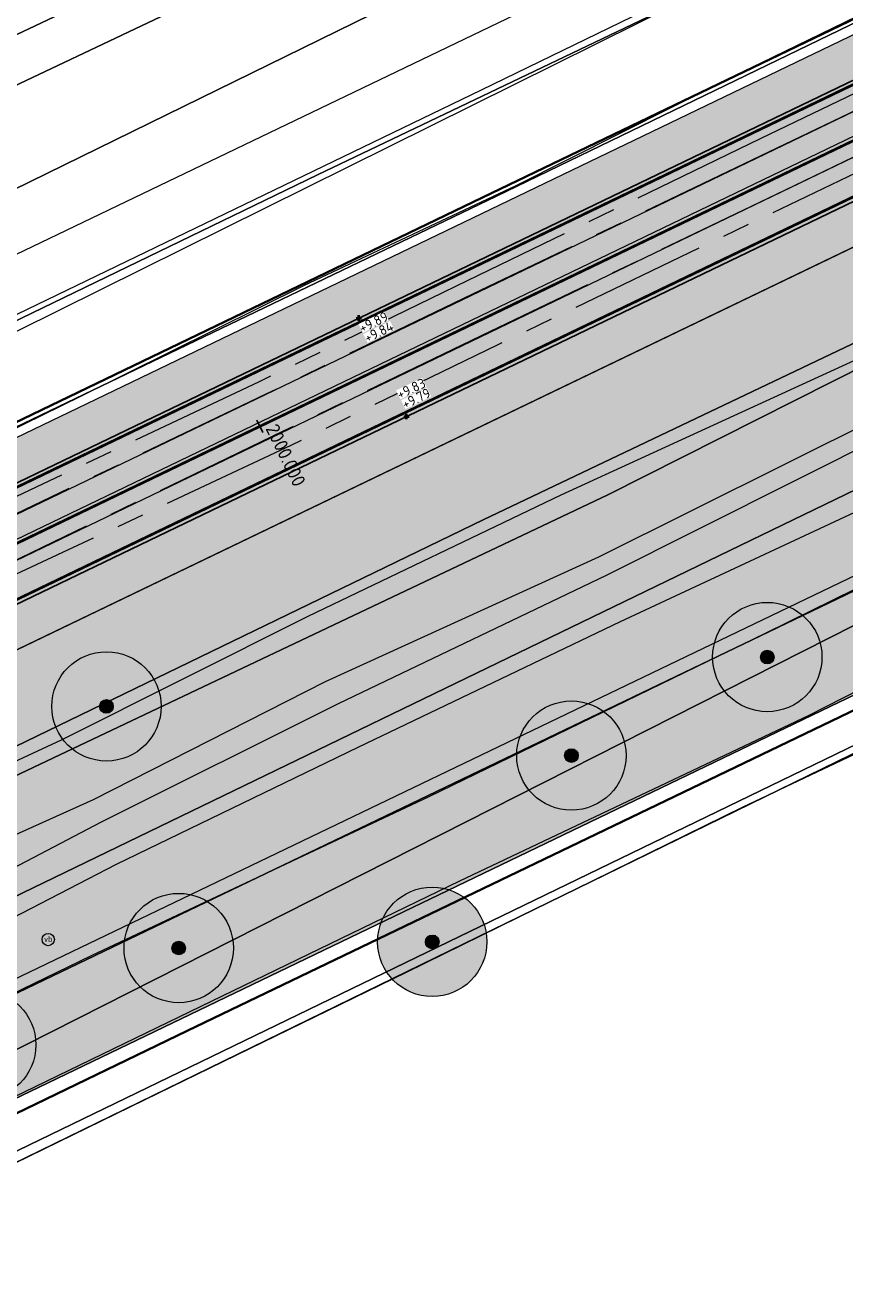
# Model space of a CAD drawing. Header units: metres. Extents: x 163543 to 168130, y 402678 to 405437.
# Tile 102 of 256: x 164539 to 164569, y 403430 to 403477. Entities that reach past the tile are written whole.
import ezdxf
from ezdxf.enums import TextEntityAlignment as Align

# ---------------------------------------------------------------- set-up
doc = ezdxf.new("R2010")
doc.units = ezdxf.units.M
for name, pattern in [('X-CA190022.004-UO-ALM_Assen$0$AM-AS', [16, 10, -2, 2, -2]), ('X-CA190022.004-UO-DTM inmeting_v0.1$0$AM-AS', [16, 10, -2, 2, -2]), ('X-CA190022.004-UO-DWM_Snelfietsroute$0$1-2', [3, 0, -2, 1])]:
    doc.linetypes.add(name, pattern=pattern)
doc.layers.get('0').update_dxf_attribs({"lineweight": 25})
for name, color, linetype, lineweight in [('X-CA190022.004-UO-ALM_Assen$0$N-WE-AM-AS_WEG-G', 10, 'X-CA190022.004-UO-ALM_Assen$0$AM-AS', 25), ('X-CA190022.004-UO-ALM_Assen$0$N-WE-AM-KILOMETRERING-T25', 7, 'Continuous', 25), ('X-CA190022.004-UO-BGT_Ondergrond$0$GE_201_SHDHek_Lijn_GEM', 253, 'X-CA190022.004-UO-BGT_Ondergrond$0$Hekwerk', 9), ('X-CA190022.004-UO-BGT_Ondergrond$0$GE_251_SPRTrein_as_Lijn_GEM', 253, 'Continuous', 9), ('X-CA190022.004-UO-BGT_Ondergrond$0$GE_316_WGDFietspad_Vlak_GEM', 253, 'Continuous', 9), ('X-CA190022.004-UO-BGT_Ondergrond$0$GE_367_OWGBerm_groenvoorziening_grasenk_GEM', 253, 'Continuous', 9), ('X-CA190022.004-UO-BGT_Ondergrond$0$GE_401_OTDErf_Vlak_GEM', 253, 'Continuous', 9), ('X-CA190022.004-UO-BGT_Ondergrond$0$GE_479_BTDGroenvoorziening_grasenkruida_GEM', 253, 'Continuous', 9), ('X-CA190022.004-UO-BGT_Ondergrond$0$GE_504_WTDWaterloop_sloot_Vlak_GEM', 253, 'Continuous', 9), ('X-CA190022.004-UO-BGT_Ondergrond$0$GE_523_WTDGreppel_drogesloot_Vlak_GEM', 253, 'Continuous', 9), ('X-CA190022.004-UO-BGT_Ondergrond$0$GE_541_OWTOever_slootkant_Vlak_GEM', 253, 'Continuous', 9), ('X-CA190022.004-UO-BGT_Ondergrond$0$GE_814_BRDVerkeersbord_Punt_GEM', 253, 'Continuous', 9), ('X-CA190022.004-UO-DTM inmeting_v0.1$0$B-WE-AM-AS_DWARSLIGGER-G', 246, 'X-CA190022.004-UO-DTM inmeting_v0.1$0$AM-AS', 0), ('X-CA190022.004-UO-DTM inmeting_v0.1$0$B-WE-AM-AS_SPOOR-G', 246, 'X-CA190022.004-UO-DTM inmeting_v0.1$0$AM-AS', 0), ('X-CA190022.004-UO-DTM inmeting_v0.1$0$B-WE-GR-BOOM-S', 246, 'Continuous', 0), ('X-CA190022.004-UO-DTM inmeting_v0.1$0$B-WE-GW-TALUD_KRUIN-G', 246, 'Continuous', 0), ('X-CA190022.004-UO-DTM inmeting_v0.1$0$B-WE-GW-TALUD_TEEN-G', 246, 'Continuous', 0), ('X-CA190022.004-UO-DTM inmeting_v0.1$0$B-WE-IE-TERREINAFSCHEIDING_KUNSTMATIG_RASTERHEKWERK-G', 246, 'X-CA190022.004-UO-DTM inmeting_v0.1$0$IE-TERREINAFSCHEIDING-KUNSTMATIG-OPEN', 0), ('X-CA190022.004-UO-DTM inmeting_v0.1$0$B-WE-VH-VERHARDING_ASFALT-G', 246, 'Continuous', 0), ('X-CA190022.004-UO-DWM_Beplanting$0$N-GV-GR-BOOM_SOLITAIR-G', 92, 'Continuous', 18), ('X-CA190022.004-UO-DWM_Beplanting$0$N-WE-GR-BEPLANTING_CULTUUR_BOSPLANTSOEN-A-500', 92, 'Continuous', 18), ('X-CA190022.004-UO-DWM_Beplanting$0$N-WE-GR-BEPLANTING_NATUUR_BOS-G', 90, 'Continuous', 18), ('X-CA190022.004-UO-DWM_Beplanting$0$N-WE-GR-BOOM-S', 90, 'Continuous', 18), ('X-CA190022.004-UO-DWM_Snelfietsroute$0$N-WE-GW-BERM-G', 90, 'Continuous', 18), ('X-CA190022.004-UO-DWM_Snelfietsroute$0$N-WE-VH-KANTVERHARDING-G', 210, 'Continuous', 25), ('X-CA190022.004-UO-DWM_Snelfietsroute$0$N-WE-VW-MARKERING_LANGS_STREEP_12-G', 7, 'X-CA190022.004-UO-DWM_Snelfietsroute$0$1-2', 35), ('X-CA190022.004-UO-DWM_Snelfietsroute$0$N-WE-VW-MARKERING_LANGS_STREEP_DOORGETROKKEN_010-G', 7, 'Continuous', 0), ('X-CA190022.004-UO-GZM_Werkgrens_v0.2$0$N-WE-KG-GRENS_SYSTEEMGRENS-G', 7, 'X-CA190022.004-UO-GZM_Werkgrens_v0.2$0$KG-OG', 35), ('X-CA190022.004-UO-KAD_Percelen$0$B-WE-KG-GRENS_PERCEEL-GV', 150, 'Continuous', 9), ('X-CA190022.004-UO-TXT_Hoogtes$0$X-XX-AL-T25', 7, 'Continuous', 25)]:
    doc.layers.add(name, color=color, linetype=linetype, lineweight=lineweight)
doc.layers.add('X-CA190022.004-UO-ARC_Arcering$0$N-GV-GR-GRAS-A-200 GRASMENGSEL M1', color=62, linetype='Continuous', lineweight=18, transparency=0.5)
doc.layers.add('X-CA190022.004-UO-ARC_Arcering$0$N-WE-VH-VERHARDING_ASFALT_ROOD-A', color=232, linetype='Continuous', lineweight=0, transparency=0.5)
for name, color, linetype in [('X-CA190022.004-UO-DWM_Beplanting$0$B-WE-GR-BOOM-S AFKOMSTIG UIT DTM_v0.4', 252, 'Continuous'), ('X-CA190022.004-UO-DWM_Beplanting$0$N-GV-GR-GRAS-A-200', 7, 'Continuous'), ('X-CA190022.004-UO-TXT_Hoogtes$0$C3D-SURFACE_TINSURFACE_LABELING-BESTAAND', 252, 'Continuous'), ('X-CA190022.004-UO-TXT_Hoogtes$0$C3D-SURFACE_TINSURFACE_LABELING-NIEUW', 7, 'Continuous')]:
    doc.layers.add(name, color=color, linetype=linetype)
doc.layers.add('X-CA190022.004-UO-TXT_Hoogtes$0$C3D-ASSEMBLY_MARKER', color=7, linetype='Continuous', lineweight=35, plot=False)
doc.styles.add('NLCS-ISO', font='NLCS-ISO.ttf')
doc.styles.add('X-CA190022.004-UO-ALM_Assen$0$NLCS-ISO', font='NLCS-ISO.ttf')
doc.styles.add('X-CA190022.004-UO-BGT_Ondergrond$0$NLCS-ISO', font='NLCS-ISO.ttf')
doc.linetypes.add('X-CA190022.004-UO-BGT_Ondergrond$0$Hekwerk', pattern='A,5,-1.5,[2,dgnlstyle-Veghel.shx,S=0.007937,R=0,X=0,Y=0],-1.5', length=8)
doc.linetypes.add('X-CA190022.004-UO-DTM inmeting_v0.1$0$IE-TERREINAFSCHEIDING-KUNSTMATIG-OPEN', pattern='A,7,-1.5,[67,NLCS.SHX,S=0.75,R=0,X=0,Y=0],-1.5', length=10)
doc.linetypes.add('X-CA190022.004-UO-GZM_Werkgrens_v0.2$0$KG-OG', pattern='A,5.5,-1.5,[2,NLCS.SHX,S=0.5,R=0,X=0,Y=0],-1.5', length=8.5)
pattern_1 = [(0, (0, 5000), (1, 1), [0.25, -0.75]), (0, (0.55, 5000.6), (1, 1), [0.25, -0.75]), (90, (0.1, 5000.35), (-1, 1), [0.25, -0.75]), (90, (0.5, 5000.7), (-1, 1), [0.25, -0.75]), (45, (0.2, 5000.7), (0, 1), [0.25, -1.164213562]), (135, (0.55, 5000), (-1, 0), [0.25, -1.164213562]), (26.5650512, (0.25, 5000.3), (1, 4e-10), [0.25, -1.986067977]), (26.5650512, (0.7, 5000.8), (1, 4e-10), [0.25, -1.986067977]), (63.43494882, (0.7, 5000), (5e-11, 1), [0.25, -1.986067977]), (63.43494882, (0.25, 5000.45), (5e-11, 1), [0.25, -1.986067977]), (63.43494882, (0.6, 5000.2), (5e-11, 1), [0.25, -1.986067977]), (116.5650512, (0, 5000.55), (-4e-10, 1), [0.25, -1.986067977]), (153.43494882, (0.2, 5000.15), (-1, 5e-11), [0.25, -1.986067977])]

# ---------------------------------------------------------------- blocks, each defined once
blk = doc.blocks.new('X-CA190022.004-UO-BGT_Ondergrond$0$SIE-WEG_PAAL_VERKEERSBORD-SO')
at = {"linetype": 'ByBlock', "lineweight": 18}
blk.add_circle((0, 0), 1.5, dxfattribs=at)
at = {"linetype": 'ByBlock', "lineweight": 18, "style": 'X-CA190022.004-UO-BGT_Ondergrond$0$NLCS-ISO'}
blk.add_text('vb', height=1.5, dxfattribs=at).set_placement((0, 0.13), align=Align.MIDDLE_CENTER)
blk = doc.blocks.new('X-CA190022.004-UO-BGT_Ondergrond$0$IMGEOVerkeersbord')
at = {"xscale": 5, "yscale": 5, "zscale": 5}
blk.add_blockref('X-CA190022.004-UO-BGT_Ondergrond$0$SIE-WEG_PAAL_VERKEERSBORD-SO', (0, 0), dxfattribs=at)
blk = doc.blocks.new('X-CA190022.004-UO-DTM inmeting_v0.1$0$boom')
h = blk.add_hatch()
h.set_pattern_fill('ANSI31', color=256, scale=0.13)
h.paths.add_polyline_path([(-1, 0, 1), (1, 0, 1)])
blk.add_circle((0, 0), 1)
blk = doc.blocks.new('X-CA190022.004-UO-DWM_Beplanting$0$SGR-BOOM_01-SO')
at = {"linetype": 'ByBlock', "lineweight": 18}
h = blk.add_hatch(color=0, dxfattribs=at)
h.dxf.hatch_style = 1
edge = h.paths.add_edge_path()
edge.add_arc((0, 0), 0.25, 0, 360)
at = {"color": 0, "linetype": 'ByBlock', "lineweight": 18}
for radius in [2, 0.25]:
    blk.add_circle((0, 0), radius, dxfattribs=at)
blk = doc.blocks.new('X-CA190022.004-UO-DWM_Beplanting$0$IMGEOBoom')
at = {"transparency": 33554457}
h = blk.add_hatch(color=256, dxfattribs=at)
h.dxf.hatch_style = 1
edge = h.paths.add_edge_path()
edge.add_arc((0, 0), 100, 0, 360)
edge = h.paths.add_edge_path(flags=17)
edge.add_arc((0, 0), 12.5, 0, 360)
h = blk.add_hatch()
h.set_pattern_fill('ANGLE', color=256)
h.set_pattern_definition([(0, (0, 0), (0, 6.985), [5.08, -1.905]), (90, (0, 0), (-6.985, 4e-16), [5.08, -1.905])])
edge = h.paths.add_edge_path(flags=17)
edge.add_arc((0, 0), 12.5, 0, 360)
at = {"layer": 'X-CA190022.004-UO-DWM_Beplanting$0$N-GV-GR-GRAS-A-200'}
h = blk.add_hatch(color=256, dxfattribs=at)
h.dxf.hatch_style = 1
edge = h.paths.add_edge_path(flags=17)
edge.add_arc((0, 0), 12.5, 0, 360)
at = {"xscale": 50, "yscale": 50, "zscale": 50}
blk.add_blockref('X-CA190022.004-UO-DWM_Beplanting$0$SGR-BOOM_01-SO', (0, 0), dxfattribs=at)
blk = doc.blocks.new('X-CA190022.004-UO-DWM_Beplanting$0$sfr nieuwe boom')
at = {"layer": 'X-CA190022.004-UO-DWM_Beplanting$0$N-GV-GR-BOOM_SOLITAIR-G', "transparency": 33554470}
h = blk.add_hatch(color=256, dxfattribs=at)
h.dxf.hatch_style = 1
edge = h.paths.add_edge_path()
edge.add_arc((0, 0), 2, 0, 360)
at = {"layer": 'X-CA190022.004-UO-DWM_Beplanting$0$N-GV-GR-BOOM_SOLITAIR-G'}
h = blk.add_hatch(color=256, dxfattribs=at)
h.dxf.hatch_style = 1
edge = h.paths.add_edge_path()
edge.add_arc((0, 0), 0.25, 0, 360)
for radius in [2, 0.25]:
    blk.add_circle((0, 0), radius, dxfattribs=at)
blk = doc.blocks.new('*U198')
at = {"layer": 'X-CA190022.004-UO-TXT_Hoogtes$0$C3D-ASSEMBLY_MARKER', "color": 7, "linetype": 'Continuous', "lineweight": 40}
for p, q in [((164551.212, 403466.004, 9.894), (164551.412, 403466.004, 9.894)), ((164551.312, 403465.904, 9.894), (164551.312, 403466.104, 9.894))]:
    blk.add_line(p, q, dxfattribs=at)
at = {"layer": 'X-CA190022.004-UO-TXT_Hoogtes$0$X-XX-AL-T25', "color": 7, "linetype": 'Continuous', "lineweight": 25, "insert": (164551.849, 403465.853, 9.894), "char_height": 0.36, "width": 1.05444, "attachment_point": 5, "rotation": 25.8903, "style": 'NLCS-ISO', "bg_fill": 3, "box_fill_scale": 1, "bg_fill_color": 256, "bg_fill_true_color": 13158600, "bg_fill_transparency": 0}
blk.add_mtext('{\\fNLCS-ISO|b0|i0|c0|p10;+9.89}', dxfattribs=at)
blk = doc.blocks.new('*U199')
at = {"layer": 'X-CA190022.004-UO-TXT_Hoogtes$0$C3D-ASSEMBLY_MARKER', "color": 7, "linetype": 'Continuous', "lineweight": 40}
for p, q in [((164553.052, 403462.303, 9.794), (164553.052, 403462.503, 9.794)), ((164552.952, 403462.403, 9.794), (164553.152, 403462.403, 9.794))]:
    blk.add_line(p, q, dxfattribs=at)
at = {"layer": 'X-CA190022.004-UO-TXT_Hoogtes$0$X-XX-AL-T25', "color": 7, "linetype": 'Continuous', "lineweight": 25, "insert": (164553.408, 403463.062, 9.794), "char_height": 0.36, "width": 1.05444, "attachment_point": 5, "rotation": 25.8905, "style": 'NLCS-ISO', "bg_fill": 3, "box_fill_scale": 1, "bg_fill_color": 256, "bg_fill_true_color": 13158600, "bg_fill_transparency": 0}
blk.add_mtext('{\\fNLCS-ISO|b0|i0|c0|p10;+9.79}', dxfattribs=at)
blk = doc.blocks.new('*U200')
at = {"layer": 'X-CA190022.004-UO-TXT_Hoogtes$0$X-XX-AL-T25', "color": 252, "linetype": 'Continuous', "lineweight": 25, "insert": (164552.039, 403465.494, 9.836), "char_height": 0.36, "width": 1.0908, "attachment_point": 5, "rotation": 25.8903, "style": 'NLCS-ISO', "bg_fill": 3, "box_fill_scale": 1, "bg_fill_color": 256, "bg_fill_true_color": 13158600, "bg_fill_transparency": 0}
blk.add_mtext('{\\fNLCS-ISO|b0|i0|c0|p10;+9.84}', dxfattribs=at)
blk = doc.blocks.new('*U201')
at = {"layer": 'X-CA190022.004-UO-TXT_Hoogtes$0$X-XX-AL-T25', "color": 252, "linetype": 'Continuous', "lineweight": 25, "insert": (164553.225, 403463.423, 9.834), "char_height": 0.36, "width": 1.05444, "attachment_point": 5, "rotation": 25.8903, "style": 'NLCS-ISO', "bg_fill": 3, "box_fill_scale": 1, "bg_fill_color": 256, "bg_fill_true_color": 13158600, "bg_fill_transparency": 0}
blk.add_mtext('{\\fNLCS-ISO|b0|i0|c0|p10;+9.83}', dxfattribs=at)

msp = doc.modelspace()

# ---------------------------------------------------------------- hatches: boundary and pattern name
at = {"layer": 'X-CA190022.004-UO-ARC_Arcering$0$N-GV-GR-GRAS-A-200 GRASMENGSEL M1'}
h = msp.add_hatch(dxfattribs=at)
h.set_pattern_fill('AGR-GRAS_02-SO', color=256, scale=0.1, pattern_type=2)
h.set_pattern_definition(pattern_1)
h.paths.add_polyline_path([(164599.448, 403489.171, -0.209691), (164621.127, 403489.934, 0.208523), (164639.572, 403490.556), (164638.923, 403491.909, -0.20872), (164621.661, 403491.336, 0.209498), (164598.797, 403490.523), (164495.735, 403440.946, 0.267362), (164498.623, 403440.757), (164498.667, 403440.668)])
h = msp.add_hatch(dxfattribs=at)
h.set_pattern_fill('AGR-GRAS_02-SO', color=256, scale=0.1, pattern_type=2)
h.set_pattern_definition([(0, (0, 5000), (1, 1), [0.25, -0.75]), (0, (0.55, 5000.6), (1, 1), [0.25, -0.75]), (90, (0.1, 5000.35), (-1, 1), [0.25, -0.75]), (90, (0.5, 5000.7), (-1, 1), [0.25, -0.75]), (45, (0.2, 5000.7), (0, 1), [0.25, -1.164213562]), (135, (0.55, 5000), (-1, 0), [0.25, -1.164213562]), (26.5650512, (0.25, 5000.3), (1, 4e-10), [0.25, -1.986067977]), (26.5650512, (0.7, 5000.8), (1, 4e-10), [0.25, -1.986067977]), (63.43494882, (0.7, 5000), (5e-11, 1), [0.25, -1.986067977]), (63.43494882, (0.25, 5000.45), (5e-11, 1), [0.25, -1.986067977]), (63.43494882, (0.6, 5000.2), (5e-11, 1), [0.25, -1.986067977]), (116.5650512, (0, 5000.55), (-4e-10, 1), [0.25, -1.986067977]), (153.43494882, (0.2, 5000.15), (-1, 5e-11), [0.25, -1.986067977])])
edge = h.paths.add_edge_path()
edge.add_arc((164611.157, 403464.842), 21.5, 68.3293, 115.7006, ccw=False)
edge.add_arc((164629.62, 403511.308), 28.5, 248.3293, 295.62)
edge.add_line((164641.944, 403485.61), (164641.302, 403486.95))
edge.add_arc((164629.636, 403511.397), 27.088, 248.3325, 295.5095, ccw=False)
edge.add_arc((164611.157, 403464.842), 23, 68.3715, 115.7006)
edge.add_line((164601.182, 403485.567), (164502.1, 403437.88))
edge.add_line((164502.1, 403437.88), (164502.143, 403437.79))
edge.add_arc((164503.401, 403435.177), 2.9, 115.7006, 174.5423)
edge.add_line((164500.514, 403435.453), (164601.833, 403484.215))
h = msp.add_hatch(dxfattribs=at)
h.set_pattern_fill('AGR-GRAS_02-SO', color=256, scale=0.1, pattern_type=2)
h.set_pattern_definition(pattern_1)
h.paths.add_polyline_path([(164619.704, 403481.066), (164621.316, 403478.014), (164605.74, 403471.7), (164600.64, 403469.315), (164599.21, 403468.63), (164595.22, 403466.605), (164591.23, 403464.58), (164577.71, 403456.5), (164571.47, 403453.2), (164544.813, 403440.378), (164518.157, 403427.555), (164516.668, 403430.689), (164569.76, 403456.18), (164575.93, 403459.42), (164592.13, 403469.02), (164597.61, 403471.99), (164600.48, 403473.35), (164602.885, 403474.235), (164604.45, 403474.81)])
h = msp.add_hatch(dxfattribs=at)
h.set_pattern_fill('AGR-GRAS_02-SO', color=256, scale=0.1, pattern_type=2)
h.set_pattern_definition([(0, (0, 0), (1, 1), [0.25, -0.75]), (0, (0.55, 0.6), (1, 1), [0.25, -0.75]), (90, (0.1, 0.35), (-1, 1), [0.25, -0.75]), (90, (0.5, 0.7), (-1, 1), [0.25, -0.75]), (45, (0.2, 0.7), (0, 1), [0.25, -1.164213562]), (135, (0.55, 0), (-1, 0), [0.25, -1.164213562]), (26.5650512, (0.25, 0.3), (1, 4e-10), [0.25, -1.986067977]), (26.5650512, (0.7, 0.8), (1, 4e-10), [0.25, -1.986067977]), (63.43494882, (0.7, 0), (5e-11, 1), [0.25, -1.986067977]), (63.43494882, (0.25, 0.45), (5e-11, 1), [0.25, -1.986067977]), (63.43494882, (0.6, 0.2), (5e-11, 1), [0.25, -1.986067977]), (116.5650512, (0, 0.55), (-4e-10, 1), [0.25, -1.986067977]), (153.43494882, (0.2, 0.15), (-1, 5e-11), [0.25, -1.986067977])])
h.paths.add_polyline_path([(164569.76, 403456.18), (164575.93, 403459.42), (164592.13, 403469.02), (164595, 403470.576), (164594.762, 403471.015), (164591.883, 403469.455), (164575.686, 403459.857), (164569.535, 403456.627), (164516.461, 403431.144), (164513.536, 403429.891), (164509.424, 403427.918), (164507.565, 403427.026, -0.143057), (164505.089, 403426.743, 0.012043), (164505.431, 403426.196, 0.121553), (164507.77, 403426.57), (164509.64, 403427.467), (164513.743, 403429.436), (164516.668, 403430.689)])
at = {"layer": 'X-CA190022.004-UO-ARC_Arcering$0$N-WE-VH-VERHARDING_ASFALT_ROOD-A'}
h = msp.add_hatch(color=256, dxfattribs=at)
h.dxf.hatch_style = 1
h.paths.add_polyline_path([(164621.109, 403489.941, 0.209498), (164599.448, 403489.171), (164498.667, 403440.667), (164490.675, 403436.821, -0.026165), (164490.392, 403436.685), (164490.09, 403436.539), (164489.794, 403436.397), (164493.083, 403433.541), (164493.767, 403433.87), (164502.1, 403437.88), (164601.182, 403485.567, -0.209691), (164619.65, 403486.217, 0.208643), (164641.302, 403486.95), (164639.572, 403490.556, -0.208748)])
at = {"layer": 'X-CA190022.004-UO-DWM_Beplanting$0$N-WE-GR-BEPLANTING_CULTUUR_BOSPLANTSOEN-A-500', "ltscale": 0.01}
h = msp.add_hatch(dxfattribs=at)
h.set_pattern_fill('AGR-BOSPLANTSOEN', color=256, scale=0.5, pattern_type=2)
h.set_pattern_definition([(0, (0, 0), (0.5, 0.5), [0.6, -0.4]), (90, (0.3, -0.2), (-2, 1e-16), [0.4, -0.6]), (90, (0.8, 0.3), (-2, 1e-16), [0.4, -0.6]), (90, (1.3, -0.1), (-2, 1e-16), [0.2, -0.8]), (90, (1.8, 0.4), (-2, 1e-16), [0.2, -0.8])])
h.paths.add_polyline_path([(164569.535, 403456.627), (164575.686, 403459.857), (164591.883, 403469.455), (164594.762, 403471.015), (164592.73, 403474.764), (164590.559, 403478.789), (164506.75, 403438.454, 0.011261), (164502.737, 403436.41, 0.401355), (164502.14, 403434.569, -0.054959), (164503.571, 403430.518, 0.076352), (164505.089, 403426.743, 0.143056), (164507.565, 403427.026), (164509.424, 403427.918), (164513.536, 403429.891), (164516.461, 403431.144)])

# ---------------------------------------------------------------- linework, layer by layer
at = {"layer": 'X-CA190022.004-UO-ALM_Assen$0$N-WE-AM-KILOMETRERING-T25', "linetype": 'Continuous', "lineweight": 25}
msp.add_line((164547.793, 403461.814), (164547.576, 403462.264), dxfattribs=at)
at = {"layer": 'X-CA190022.004-UO-BGT_Ondergrond$0$GE_201_SHDHek_Lijn_GEM'}
msp.add_line((164588.317, 403459.308), (164529.221, 403430.464), dxfattribs=at)
at = {"layer": 'X-CA190022.004-UO-BGT_Ondergrond$0$GE_251_SPRTrein_as_Lijn_GEM'}
for p, q in [((164504.922, 403442.526), (164589.918, 403483.431)), ((164505.925, 403441.332), (164590.572, 403482.071)), ((164507.405, 403442.8), (164580.272, 403477.895))]:
    msp.add_line(p, q, dxfattribs=at)
at = {"layer": 'X-CA190022.004-UO-BGT_Ondergrond$0$GE_316_WGDFietspad_Vlak_GEM', "flags": 128}
msp.add_lwpolyline([(164599.21, 403468.63), (164591.23, 403464.58), (164577.71, 403456.5), (164571.47, 403453.2), (164518.157, 403427.555), (164516.668, 403430.689), (164569.76, 403456.18), (164575.93, 403459.42), (164592.13, 403469.02), (164597.61, 403471.99), (164600.48, 403473.35), (164602.885, 403474.235), (164604.45, 403474.81), (164619.704, 403481.066), (164621.316, 403478.014), (164607.424, 403472.383), (164605.74, 403471.7), (164604.577, 403471.161), (164602.07, 403470), (164599.21, 403468.63)], dxfattribs=at)
at = {"layer": 'X-CA190022.004-UO-BGT_Ondergrond$0$GE_367_OWGBerm_groenvoorziening_grasenk_GEM', "flags": 128}
for points in [[(164768.875, 403551.946), (164763.542, 403549.392), (164629.22, 403485.06), (164625.59, 403483.48), (164619.704, 403481.066), (164604.45, 403474.81), (164602.885, 403474.235), (164600.48, 403473.35), (164597.61, 403471.99), (164592.13, 403469.02), (164575.93, 403459.42), (164569.76, 403456.18), (164516.668, 403430.689), (164513.743, 403429.436), (164509.64, 403427.467), (164507.77, 403426.57)], [(164510.298, 403423.881), (164518.157, 403427.555), (164571.47, 403453.2), (164577.71, 403456.5), (164591.23, 403464.58), (164599.21, 403468.63), (164602.07, 403470), (164604.577, 403471.161), (164605.74, 403471.7), (164607.424, 403472.383), (164621.316, 403478.014), (164627.08, 403480.35), (164631.74, 403482.36), (164768.53, 403548.02), (164770.72, 403548.83), (164773.26, 403549.22), (164775.27, 403548.69), (164783.7, 403545.643)], [(164453.106, 403493.369), (164488.004, 403452.975), (164495.285, 403449.119), (164494.344, 403448.187), (164493.938, 403446.928), (164494.512, 403445.201), (164495.603, 403443.783), (164496.644, 403443.037), (164505.761, 403433.039), (164505.901, 403432.4), (164507.126, 403430.884), (164508.284, 403430.692), (164509.941, 403431.278), (164513.965, 403433.277), (164537.446, 403444.229), (164569.522, 403459.744), (164581.242, 403466.331), (164592.676, 403472.187), (164631.326, 403490.472), (164640.44, 403494.868), (164662.351, 403505.436)], [(164683.071, 403504.746), (164620.047, 403474.794), (164605.994, 403467.843), (164604.644, 403466.081), (164604.1, 403465.83), (164602.208, 403469.716), (164599.34, 403468.357), (164599.989, 403466.994), (164588.888, 403461.691), (164588.317, 403459.308), (164529.221, 403430.464), (164510.811, 403421.473), (164516.407, 403415.184), (164516.697, 403414.849), (164516.465, 403414.735), (164516.238, 403414.623), (164513.991, 403413.907), (164513.067, 403413.794), (164510.581, 403417.138), (164509.01, 403419.334)]]:
    msp.add_lwpolyline(points, dxfattribs=at)
at = {"layer": 'X-CA190022.004-UO-BGT_Ondergrond$0$GE_401_OTDErf_Vlak_GEM', "flags": 128}
for points in [[(164644.76, 403522.135), (164598.026, 403499.598), (164597.907, 403499.54), (164559.867, 403481.087), (164519.897, 403461.496), (164496.748, 403450.567), (164495.285, 403449.119), (164488.004, 403452.975), (164453.106, 403493.369), (164446.912, 403500.197), (164442.328, 403505.829), (164442.279, 403505.897), (164417.651, 403534.485)], [(164527.136, 403402.555), (164516.465, 403414.735), (164516.697, 403414.849), (164516.407, 403415.184), (164510.811, 403421.473), (164529.221, 403430.464), (164588.317, 403459.308)]]:
    msp.add_lwpolyline(points, dxfattribs=at)
at = {"layer": 'X-CA190022.004-UO-BGT_Ondergrond$0$GE_479_BTDGroenvoorziening_grasenkruida_GEM', "flags": 128}
msp.add_lwpolyline([(164661.155, 403508.745), (164638.92, 403498.02), (164629.806, 403493.624), (164631.326, 403490.472), (164592.676, 403472.187), (164593.082, 403473.391), (164592.609, 403473.511), (164591.238, 403473.656), (164588.258, 403473.003), (164582.318, 403470.584), (164560.42, 403459.532), (164531.517, 403445.829), (164507.277, 403434.264), (164505.761, 403433.039), (164496.644, 403443.037), (164498.627, 403442.886), (164500.282, 403443.347), (164516.388, 403451.268), (164556.346, 403470.466), (164637.795, 403509.882), (164672.252, 403526.504)], dxfattribs=at)
at = {"layer": 'X-CA190022.004-UO-BGT_Ondergrond$0$GE_504_WTDWaterloop_sloot_Vlak_GEM', "flags": 128}
msp.add_lwpolyline([(164678.426, 403533.128), (164644.871, 403517.187), (164587.245, 403489.628), (164555.789, 403474.342), (164525.812, 403459.868), (164499.837, 403447.15), (164498.596, 403446.585), (164497.552, 403446.453), (164497.046, 403446.537), (164496.522, 403447.593), (164496.813, 403448.046), (164507.457, 403453.306), (164615.872, 403505.365), (164674.068, 403533.44)], dxfattribs=at)
at = {"layer": 'X-CA190022.004-UO-BGT_Ondergrond$0$GE_523_WTDGreppel_drogesloot_Vlak_GEM', "flags": 128}
msp.add_lwpolyline([(164569.522, 403459.744), (164537.446, 403444.229), (164513.965, 403433.277), (164509.941, 403431.278), (164508.284, 403430.692), (164507.126, 403430.884), (164505.901, 403432.4), (164505.761, 403433.039), (164507.277, 403434.264), (164531.517, 403445.829), (164560.42, 403459.532), (164582.318, 403470.584), (164588.258, 403473.003), (164591.238, 403473.656), (164592.609, 403473.511), (164593.082, 403473.391), (164592.676, 403472.187), (164581.242, 403466.331), (164569.522, 403459.744)], dxfattribs=at)
at = {"layer": 'X-CA190022.004-UO-BGT_Ondergrond$0$GE_541_OWTOever_slootkant_Vlak_GEM', "flags": 128}
for points in [[(164496.522, 403447.593), (164496.813, 403448.046), (164507.457, 403453.306), (164615.872, 403505.365), (164674.068, 403533.44)], [(164678.426, 403533.128), (164644.871, 403517.187), (164587.245, 403489.628), (164555.789, 403474.342), (164525.812, 403459.868), (164499.837, 403447.15), (164498.596, 403446.585), (164497.552, 403446.453), (164497.046, 403446.537), (164496.522, 403447.593)], [(164672.252, 403526.504), (164637.795, 403509.882), (164556.346, 403470.466), (164516.388, 403451.268)], [(164516.388, 403451.268), (164500.282, 403443.347), (164498.627, 403442.886), (164496.644, 403443.037), (164495.603, 403443.783), (164494.512, 403445.201), (164493.938, 403446.928), (164494.344, 403448.187), (164495.285, 403449.119), (164496.748, 403450.567), (164519.897, 403461.496), (164559.867, 403481.087), (164597.907, 403499.54), (164598.026, 403499.598), (164644.76, 403522.135), (164649.727, 403524.45)]]:
    msp.add_lwpolyline(points, dxfattribs=at)
at = {"layer": 'X-CA190022.004-UO-DTM inmeting_v0.1$0$B-WE-AM-AS_DWARSLIGGER-G', "ltscale": 0.5}
for p, q in [((164585.387, 403478.947, 9.916), (164556.391, 403465.022, 9.899)), ((164577.304, 403478.011, 9.914), (164566.021, 403472.575, 9.907)), ((164566.021, 403472.575, 9.907), (164555.278, 403467.363, 9.876)), ((164555.278, 403467.363, 9.876), (164547.663, 403463.671, 9.893)), ((164556.391, 403465.022, 9.899), (164548.825, 403461.344, 9.893)), ((164547.663, 403463.671, 9.893), (164537.098, 403458.683, 9.867)), ((164548.825, 403461.344, 9.893), (164538.203, 403456.361, 9.888))]:
    msp.add_line(p, q, dxfattribs=at)
at = {"layer": 'X-CA190022.004-UO-DTM inmeting_v0.1$0$B-WE-AM-AS_SPOOR-G', "ltscale": 0.5}
for p, q in [((164577.491, 403477.444, 10.074), (164566.301, 403472.069, 10.066)), ((164578.126, 403476.089, 10.079), (164566.889, 403470.67, 10.068)), ((164566.301, 403472.069, 10.066), (164555.47, 403466.879, 10.064)), ((164566.889, 403470.67, 10.068), (164556.114, 403465.505, 10.075)), ((164555.47, 403466.879, 10.064), (164547.911, 403463.219, 10.057)), ((164556.114, 403465.505, 10.075), (164548.544, 403461.86, 10.063)), ((164547.911, 403463.219, 10.057), (164537.366, 403458.167, 10.04)), ((164548.544, 403461.86, 10.063), (164538.022, 403456.787, 10.048))]:
    msp.add_line(p, q, dxfattribs=at)
at = {"layer": 'X-CA190022.004-UO-DTM inmeting_v0.1$0$B-WE-GW-TALUD_KRUIN-G'}
for points in [[(164494.319, 403448.902, 9.01), (164493.39, 403447.207, 9.387), (164493.636, 403444.951, 9.725), (164494.996, 403443.479, 9.795), (164497.122, 403442.925, 9.793), (164499.152, 403443.498, 9.734), (164504.652, 403445.888, 9.688), (164511.724, 403449.032, 9.644), (164518.144, 403452.09, 9.691), (164525.993, 403455.94, 9.695), (164533.432, 403459.367, 9.678), (164541.158, 403463.163, 9.609), (164549.299, 403467.195, 9.676), (164557.07, 403470.853, 9.716), (164564.699, 403474.697, 9.741), (164573.075, 403478.779, 9.752), (164580.392, 403482.413, 9.926)], [(164515.001, 403432.018, 9.08), (164521.55, 403435.2, 9.022), (164533.07, 403441.19, 8.918), (164542.438, 403446.033, 8.911), (164551.285, 403450.308, 8.881), (164560.887, 403454.907, 8.946), (164574.92, 403461.454, 9.174), (164579.964, 403464.332, 9.39), (164583.698, 403466.215, 9.593), (164587.04, 403468.301, 9.648), (164592.199, 403471.003, 9.69), (164593.422, 403472.18, 9.668), (164593.13, 403473.368, 9.715), (164592.27, 403474.257, 9.794), (164590.838, 403474.757, 9.919)], [(164540.435, 403450.58, 9.578), (164549.449, 403455.094, 9.717), (164558.71, 403459.536, 9.773), (164572.837, 403466.011, 9.838), (164583.029, 403471.363, 10.017), (164590.838, 403474.757, 9.919)], [(164529.424, 403445.466, 9.587), (164540.435, 403450.58, 9.578)]]:
    msp.add_polyline3d(points, dxfattribs=at)
at = {"layer": 'X-CA190022.004-UO-DTM inmeting_v0.1$0$B-WE-GW-TALUD_TEEN-G'}
for points in [[(164496.712, 403447.767, 7.304), (164496.555, 403447.483, 7.287), (164496.849, 403446.494, 7.288), (164497.206, 403445.964, 7.278), (164497.858, 403445.826, 7.323), (164515.497, 403454.551, 7.301), (164538.845, 403465.546, 7.264), (164569.066, 403480.544, 7.286), (164579.416, 403485.323, 7.256)], [(164516.755, 403436.689, 8.095), (164520.906, 403438.548, 8.09), (164531.001, 403443.621, 8.15), (164541.597, 403448.387, 8.137), (164550.089, 403452.703, 8.217), (164560.085, 403457.272, 8.188), (164573.771, 403464.086, 8.496), (164579.139, 403466.846, 8.592), (164582.815, 403468.573, 8.627), (164586.694, 403470.604, 8.72), (164589.581, 403471.954, 8.847), (164591.605, 403473.006, 9.093)], [(164517.945, 403435.448, 8.072), (164521.262, 403437.251, 8.11), (164532.422, 403442.609, 8.145), (164541.896, 403447.574, 8.14), (164550.564, 403451.903, 8.232), (164560.366, 403456.601, 8.18), (164574.148, 403463.517, 8.491), (164579.522, 403466.045, 8.621), (164583.112, 403467.921, 8.62), (164586.927, 403469.98, 8.697), (164589.933, 403471.266, 8.854), (164591.95, 403472.281, 9.049)]]:
    msp.add_polyline3d(points, dxfattribs=at)
at = {"layer": 'X-CA190022.004-UO-DTM inmeting_v0.1$0$B-WE-IE-TERREINAFSCHEIDING_KUNSTMATIG_RASTERHEKWERK-G'}
for p, q in [((164565.35, 403448.108, 9.235), (164575.167, 403452.76, 9.257)), ((164553.049, 403442.073, 9.191), (164565.35, 403448.108, 9.235)), ((164540.608, 403436.023, 9.145), (164553.049, 403442.073, 9.191)), ((164528.623, 403430.183, 9.116), (164540.608, 403436.023, 9.145))]:
    msp.add_line(p, q, dxfattribs=at)
at = {"layer": 'X-CA190022.004-UO-DTM inmeting_v0.1$0$B-WE-VH-VERHARDING_ASFALT-G'}
for points in [[(164603.941, 403474.452, 9.975), (164599.489, 403472.467, 10.035), (164595.904, 403470.709, 9.998), (164594.192, 403469.823, 9.963), (164593.126, 403469.452, 9.937), (164588.48, 403466.946, 9.803), (164581.724, 403462.852, 9.594), (164574.444, 403458.539, 9.372), (164566.177, 403454.46, 9.269), (164553.869, 403448.486, 9.271), (164541.514, 403442.675, 9.253), (164529.343, 403436.773, 9.27), (164518.876, 403431.657, 9.294), (164513.217, 403429.149, 9.326)], [(164604.847, 403471.495, 9.98), (164600.926, 403469.791, 10.04), (164597.158, 403467.947, 10.004), (164594.315, 403466.329, 9.949), (164590.26, 403464.04, 9.821), (164583.391, 403459.926, 9.612), (164576.025, 403455.666, 9.427), (164567.772, 403451.465, 9.341), (164554.986, 403445.407, 9.355), (164543.131, 403439.666, 9.341), (164530.858, 403433.717, 9.365), (164520.451, 403428.687, 9.329), (164514.401, 403425.792, 9.359)]]:
    msp.add_polyline3d(points, dxfattribs=at)
at = {"layer": 'X-CA190022.004-UO-DWM_Beplanting$0$N-WE-GR-BEPLANTING_NATUUR_BOS-G'}
msp.add_lwpolyline([(164569.535, 403456.627), (164575.686, 403459.857), (164591.883, 403469.455), (164594.762, 403471.015), (164592.73, 403474.764), (164590.559, 403478.789), (164506.75, 403438.454, 0.011261), (164502.737, 403436.41, 0.401355), (164502.14, 403434.569, -0.054959), (164503.571, 403430.518, 0.076352), (164505.089, 403426.743, 0.143056), (164507.565, 403427.026), (164509.424, 403427.918), (164513.536, 403429.891), (164516.461, 403431.144), (164569.535, 403456.627)], format="xyb", close=True, dxfattribs=at)
at = {"layer": 'X-CA190022.004-UO-DWM_Snelfietsroute$0$N-WE-GW-BERM-G', "flags": 128}
for points in [[(164495.757, 403440.931), (164598.797, 403490.523, -0.209691), (164621.681, 403491.328, 0.208465), (164638.923, 403491.909)], [(164508.728, 403421.976), (164506.096, 403425.275, -0.109896), (164503.571, 403430.518, 0.054725), (164502.148, 403434.552), (164502.139, 403434.57, -0.401082), (164502.737, 403436.41, -0.011261), (164506.75, 403438.454), (164601.833, 403484.215, -0.209691), (164619.096, 403484.823, 0.209324), (164641.944, 403485.61)]]:
    msp.add_lwpolyline(points, format="xyb", dxfattribs=at)
at = {"layer": 'X-CA190022.004-UO-DWM_Snelfietsroute$0$N-WE-VH-KANTVERHARDING-G', "flags": 128}
for points in [[(164498.667, 403440.667), (164599.448, 403489.171, -0.209691), (164621.127, 403489.934, 0.208529), (164639.573, 403490.557)], [(164502.1, 403437.88), (164601.182, 403485.567, -0.209691), (164619.65, 403486.217, 0.208643), (164641.302, 403486.95)]]:
    msp.add_lwpolyline(points, format="xyb", dxfattribs=at)
at = {"layer": 'X-CA190022.004-UO-DWM_Snelfietsroute$0$N-WE-VW-MARKERING_LANGS_STREEP_12-G', "linetype": 'X-CA190022.004-UO-DWM_Snelfietsroute$0$1-2', "const_width": 0.1, "flags": 128}
msp.add_lwpolyline([(164512.776, 403445.238), (164591.304, 403483.032)], dxfattribs=at)
at = {"layer": 'X-CA190022.004-UO-DWM_Snelfietsroute$0$N-WE-VW-MARKERING_LANGS_STREEP_DOORGETROKKEN_010-G', "const_width": 0.1, "flags": 128}
for points in [[(164498.732, 403440.532), (164599.513, 403489.036, -0.209691), (164621.072, 403489.795, 0.208534), (164639.637, 403490.421)], [(164502.034, 403438.015), (164601.117, 403485.702, -0.209691), (164619.705, 403486.356, 0.208659), (164641.239, 403487.086)]]:
    msp.add_lwpolyline(points, format="xyb", dxfattribs=at)
at = {"layer": 'X-CA190022.004-UO-GZM_Werkgrens_v0.2$0$N-WE-KG-GRENS_SYSTEEMGRENS-G', "ltscale": 0.2, "flags": 128}
msp.add_lwpolyline([(164202.447, 403276.261, -0.007014), (164204.684, 403278.194), (164207.732, 403280.631), (164216.351, 403287.471), (164219.004, 403289.434), (164219.375, 403289.729), (164237.184, 403303.185), (164244.587, 403308.605), (164248.73, 403311.638), (164253.977, 403315.367), (164261.175, 403320.48), (164269.682, 403326.324), (164277.478, 403331.538), (164300.139, 403346.153), (164322.964, 403359.926), (164334.073, 403366.292), (164351.665, 403375.797), (164373.742, 403387.55), (164399.95, 403400.464), (164429.28, 403414.743), (164430.124, 403415.141), (164430.948, 403415.506), (164431.777, 403415.846), (164432.615, 403416.161), (164433.462, 403416.453), (164434.316, 403416.72), (164435.176, 403416.962), (164436.043, 403417.179), (164436.306, 403417.259, -0.099821), (164451.982, 403417.179, 0.131087), (164471.53, 403420.948), (164482.533, 403426.243), (164490.693, 403418.8), (164492.586, 403419.707), (164495.404, 403416.53, -0.0101), (164498.074, 403413.536), (164499.385, 403412.005), (164502.276, 403408.653), (164509.274, 403412.948), (164511.768, 403416.461), (164509.186, 403420.201, -0.175036), (164509.321, 403422.135, -0.180129), (164510.517, 403423.431), (164518.825, 403427.315), (164545.03, 403439.927), (164571.695, 403452.754), (164577.955, 403456.064), (164591.472, 403464.142), (164595.446, 403466.159), (164599.431, 403468.182), (164600.854, 403468.863), (164605.94, 403471.242), (164622.016, 403477.758), (164627.273, 403479.889), (164631.947, 403481.905), (164633.267, 403482.539, 0.084778), (164642.609, 403485.38), (164759.332, 403541.386), (164770.974, 403544.815), (164773.272, 403545.397), (164787.887, 403542.29), (164789.899, 403542.38), (164793.252, 403543.048), (164800.24, 403546.814), (164803.671, 403549.366), (164804.774, 403550.36), (164806.983, 403547.387), (164807.907, 403546.199), (164811.87, 403549.281), (164810.953, 403550.46), (164809.512, 403552.406), (164808.343, 403553.575), (164810.024, 403555.089), (164807.827, 403558.012), (164809.834, 403559.516, 0.087199), (164816.707, 403566.833, -0.136189), (164825.151, 403574.239), (164897.952, 403609.34), (164931.093, 403625.32), (165054.784, 403684.96), (165123.155, 403717.926), (165148.566, 403730.033), (165175.654, 403740.478), (165188.146, 403744.824), (165187.632, 403748.092), (165185.258, 403754.932), (165180.038, 403753.689, 0.027846), (165177.051, 403752.466), (165119.698, 403725.141), (165051.309, 403692.167), (164927.618, 403632.527), (164894.477, 403616.547), (164821.676, 403581.445, 0.136189), (164810.016, 403571.218, -0.087199), (164805.039, 403565.919), (164803.02, 403564.408), (164799.415, 403569.204), (164798.615, 403568.604), (164797.815, 403568.006), (164797.216, 403568.806), (164793.371, 403565.926), (164793.97, 403565.126), (164792.376, 403563.932), (164795.885, 403559.064, -0.201548), (164780.097, 403554.057, 0.075656), (164771.169, 403553.982, -0.009755), (164764.075, 403552.536), (164754.286, 403547.799), (164747.474, 403544.606), (164708.34, 403525.583), (164686.218, 403515.365), (164675.148, 403509.865), (164663.524, 403504.258), (164644.327, 403495.071), (164639.493, 403492.723), (164638.201, 403492.127, -0.201818), (164621.846, 403491.8, 0.209498), (164598.58, 403490.973), (164556.157, 403470.566), (164536.299, 403461.008), (164516.318, 403451.408), (164508.232, 403447.512), (164500.187, 403443.642), (164497.203, 403443.008), (164495.09, 403442.274, 0.130794), (164492.913, 403444.811), (164488.435, 403447.885), (164494.899, 403449.835), (164490.315, 403452.233), (164484.484, 403450.597, -0.076427), (164479.748, 403454.723), (164478.799, 403455.857), (164474.918, 403452.962), (164457.343, 403473.566), (164451.257, 403468.374), (164465.519, 403451.653, -0.484297), (164464.817, 403448.113), (164461.416, 403446.394), (164463.893, 403441.77), (164464.916, 403439.614), (164433.017, 403424.683, 0.05166), (164425.3, 403421.703), (164396.431, 403407.648), (164370.094, 403394.67), (164347.884, 403382.848), (164330.182, 403373.283), (164318.908, 403366.822), (164295.903, 403352.941), (164273.086, 403338.225), (164265.193, 403332.947), (164256.594, 403327.039), (164249.344, 403321.888), (164244.05, 403318.127), (164239.86, 403315.06), (164232.409, 403309.604), (164214.476, 403296.054), (164201.289, 403285.589, 0.012131), (164197.414, 403282.357)], format="xyb", close=True, dxfattribs=at)
at = {"layer": 'X-CA190022.004-UO-KAD_Percelen$0$B-WE-KG-GRENS_PERCEEL-GV', "flags": 128}
for points in [[(164595.838, 403501.354), (164555.326, 403482.367), (164489.137, 403451.001), (164492.811, 403446.689), (164487.569, 403444.164), (164476.902, 403439.143), (164474.656, 403438.052), (164469.708, 403435.65), (164459.04, 403430.474), (164460.276, 403427.915), (164478.654, 403436.809), (164549.795, 403471.239), (164610.094, 403500.047), (164740.684, 403562.794), (164887.38, 403633.726), (164885.502, 403637.729), (164830.972, 403611.838), (164787.129, 403591.173), (164774.865, 403585.072), (164771.579, 403589.482), (164763.848, 403582.954), (164722.665, 403561.134), (164654.869, 403529.019)], [(164460.276, 403427.915), (164466.349, 403415.367), (164487.883, 403425.722), (164496.111, 403429.679), (164555.855, 403458.619), (164593.206, 403476.41), (164588.97, 403485.217), (164612.074, 403496.328), (164616.314, 403487.512), (164746.772, 403550.188), (164893.326, 403621.049), (164887.38, 403633.726), (164740.684, 403562.794), (164610.094, 403500.047), (164549.795, 403471.239), (164478.654, 403436.809)], [(164468.748, 403410.406), (164486.08, 403417.995), (164492.111, 403420.636), (164493.855, 403418.592), (164495.298, 403416.903), (164503.089, 403421.185), (164615.905, 403478.304), (164662.782, 403501.158), (164772.136, 403553.829), (164770.057, 403555.749), (164790.783, 403565.26), (164789.551, 403566.923), (164799.538, 403571.715), (164894.973, 403617.537), (164893.326, 403621.049), (164746.772, 403550.188), (164616.314, 403487.512), (164616.456, 403487.216), (164593.352, 403476.106), (164593.206, 403476.41), (164555.855, 403458.619), (164496.111, 403429.679), (164487.883, 403425.722), (164466.349, 403415.367)], [(164615.905, 403478.304), (164503.089, 403421.185), (164504.937, 403419.149), (164510.499, 403421.842), (164619.909, 403474.821), (164758.78, 403541.048), (164766.236, 403544.544), (164771.263, 403545.786), (164774.138, 403545.724), (164787.928, 403542.792), (164789.839, 403542.878), (164793.081, 403543.524), (164802.649, 403548.73), (164790.783, 403565.26), (164770.057, 403555.749), (164772.136, 403553.829), (164662.782, 403501.158)], [(164509.715, 403537.447), (164450.199, 403496.696), (164487.991, 403452.346), (164524.012, 403469.383), (164554.233, 403483.687), (164552.161, 403486.189)], [(164489.137, 403451.001), (164555.326, 403482.367), (164554.233, 403483.687), (164524.012, 403469.383), (164487.991, 403452.346)], [(164644.446, 403453.391), (164619.909, 403474.821), (164510.499, 403421.842), (164517.155, 403413.867), (164524.046, 403405.974), (164531.085, 403398.305)]]:
    msp.add_lwpolyline(points, close=True, dxfattribs=at)

# ---------------------------------------------------------------- block references
at = {"layer": 'X-CA190022.004-UO-BGT_Ondergrond$0$GE_814_BRDVerkeersbord_Punt_GEM', "xscale": 0.03, "yscale": 0.03, "zscale": 0.02}
msp.add_blockref('X-CA190022.004-UO-BGT_Ondergrond$0$IMGEOVerkeersbord', (164539.944, 403443.269), dxfattribs=at)
at = {"layer": 'X-CA190022.004-UO-DTM inmeting_v0.1$0$B-WE-GR-BOOM-S', "linetype": 'ByBlock', "lineweight": -2, "xscale": 0.25, "yscale": 0.25, "zscale": 0.25}
for p in [(164542.074, 403451.798, 9.729), (164553.994, 403443.186, 9.355)]:
    msp.add_blockref('X-CA190022.004-UO-DTM inmeting_v0.1$0$boom', p, dxfattribs=at)
at = {"layer": 'X-CA190022.004-UO-DWM_Beplanting$0$B-WE-GR-BOOM-S AFKOMSTIG UIT DTM_v0.4', "linetype": 'ByBlock', "lineweight": -2, "xscale": 0.02, "yscale": 0.02, "zscale": 0.02}
for p in [(164542.074, 403451.798, 9.729), (164553.994, 403443.186, 9.355)]:
    msp.add_blockref('X-CA190022.004-UO-DWM_Beplanting$0$IMGEOBoom', p, dxfattribs=at)
at = {"layer": 'X-CA190022.004-UO-DWM_Beplanting$0$N-WE-GR-BOOM-S', "rotation": 153.3819523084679}
for p in [(164566.254, 403453.603), (164559.085, 403449.999), (164544.717, 403442.96), (164537.492, 403439.421)]:
    msp.add_blockref('X-CA190022.004-UO-DWM_Beplanting$0$sfr nieuwe boom', p, dxfattribs=at)

# ---------------------------------------------------------------- texts
at = {"layer": 'X-CA190022.004-UO-ALM_Assen$0$N-WE-AM-KILOMETRERING-T25', "linetype": 'Continuous', "lineweight": 25, "insert": (164547.885, 403461.969), "char_height": 0.5, "attachment_point": 7, "rotation": 295.7006, "style": 'X-CA190022.004-UO-ALM_Assen$0$NLCS-ISO'}
msp.add_mtext('2000.000', dxfattribs=at)

# ---------------------------------------------------------------- next in the draw order: block references
at = {"layer": 'X-CA190022.004-UO-TXT_Hoogtes$0$C3D-SURFACE_TINSURFACE_LABELING-NIEUW', "color": 7, "linetype": 'Continuous', "lineweight": -3}
for name in ['*U198', '*U199']:
    msp.add_blockref(name, (0, 0), dxfattribs=at)

# ---------------------------------------------------------------- next in the draw order: block references
at = {"layer": 'X-CA190022.004-UO-TXT_Hoogtes$0$C3D-SURFACE_TINSURFACE_LABELING-BESTAAND', "color": 252, "linetype": 'Continuous', "lineweight": -3}
for name in ['*U200', '*U201']:
    msp.add_blockref(name, (0, 0), dxfattribs=at)

# ---------------------------------------------------------------- next in the draw order: linework, layer by layer
at = {"layer": 'X-CA190022.004-UO-ALM_Assen$0$N-WE-AM-AS_WEG-G', "linetype": 'X-CA190022.004-UO-ALM_Assen$0$AM-AS', "lineweight": 18, "flags": 128}
msp.add_lwpolyline([(163996.334, 403048.708), (164190.428, 403269.702, -0.042486), (164203.13, 403281.901, -0.059508), (164394.91, 403402.509, 0.004627), (164427.609, 403418.376, -0.157573), (164448.898, 403421.56, 0.154381), (164469.795, 403424.552), (164600.315, 403487.369, -0.209691), (164620.389, 403488.075, 0.209331), (164640.431, 403488.767), (164764.018, 403548.037, -0.149301), (164778.457, 403550.23, 0.1997), (164797.071, 403554.955), (164807.437, 403562.718, 0.087199), (164813.361, 403569.026, -0.136187), (164823.414, 403577.842), (165121.427, 403721.534), (165178.772, 403748.854, -0.027628), (165181.326, 403749.902), (165206.702, 403758.712, -0.228175), (165222.216, 403756.927, 0.262526), (165239.877, 403756.048), (165316.357, 403794.295, -0.002956), (165321.66, 403796.908), (165454.676, 403861.474, 0.23372), (165465.542, 403875.483), (165466.039, 403877.93, -0.138247), (165476.467, 403898.194), (165483.323, 403905.54), (165502.013, 403925.318, 0.002701), (165511.627, 403935.531), (165520.324, 403945.455), (165525.692, 403951.366), (165530.615, 403956.367, -0.067804), (165540.386, 403964.278), (165579.008, 403987.566, 0.233996), (165587.607, 404001.027, -0.257888), (165597.631, 404015.262), (165668.806, 404049.862, 0.124118), (165680.965, 404060.093), (165692.91, 404076.671, -0.330379), (165732.646, 404089.323, 0.184611), (165745.492, 404089.775), (165892.325, 404151.907, 0.025067), (165914.878, 404162.813, -0.010717), (165924.387, 404167.754), (166007.57, 404208.726, -0.019073), (166018.017, 404213.386, -0.104113), (166035.06, 404216.38), (166071.364, 404215.162, 0.120943), (166079.763, 404216.927), (166253.115, 404300.212, 0.13702), (166261.203, 404307.309, -0.137066), (166269.294, 404314.407), (166458.055, 404405.053, -0.054959), (166465.293, 404407.596), (166474.012, 404409.62, 0.055121), (166477.744, 404410.933), (166509.846, 404426.374, 0.067066), (166514.307, 404429.311, -0.067277), (166518.783, 404432.256), (166556.669, 404450.44, -0.017321), (166566.185, 404454.609, 0.016602), (166575.312, 404458.591), (166597.751, 404469.282, 0.132978), (166635.089, 404501.312, -0.040273), (166645.175, 404513.84), (166648.196, 404517.029, -0.072027), (166677.02, 404539.8), (166677.246, 404539.931, -0.089333), (166717.817, 404554.586), (166734.29, 404557.387, 0.162804), (166748.275, 404564.868, -0.09225), (166757.883, 404571.874), (166814.895, 404599.135, -0.032371), (166817.296, 404600.098), (166825.54, 404602.798, 0.083096), (166832.851, 404606.627, -0.051041), (166841.551, 404611.916), (166891.289, 404635.589, -0.108035), (166898.777, 404637.334), (166928.242, 404637.739, 0.209269), (166941.385, 404643.709, -0.026762), (166980.536, 404682.861, -0.026198), (167007.229, 404704.425, -0.019993), (167033.13, 404721.66), (167034.933, 404722.758, -0.028502), (167071.485, 404742.263), (167095.887, 404753.549, 0.061079), (167112.435, 404763.813, -0.01638), (167116.342, 404766.748), (167122.496, 404771.065, -0.093473), (167132.24, 404775.479), (167140.621, 404777.52, -0.056178), (167157.198, 404779.63), (167189.731, 404780.099, -0.091291), (167196.158, 404779.011), (167222.307, 404769.473, 0.203837), (167236.378, 404770.212, 0.017826), (167328.832, 404819.552), (167395.677, 404858.349, 0.031256), (167406.067, 404865.281), (167511.469, 404945.55)], format="xyb", dxfattribs=at)

doc.saveas('drawing.dxf')
